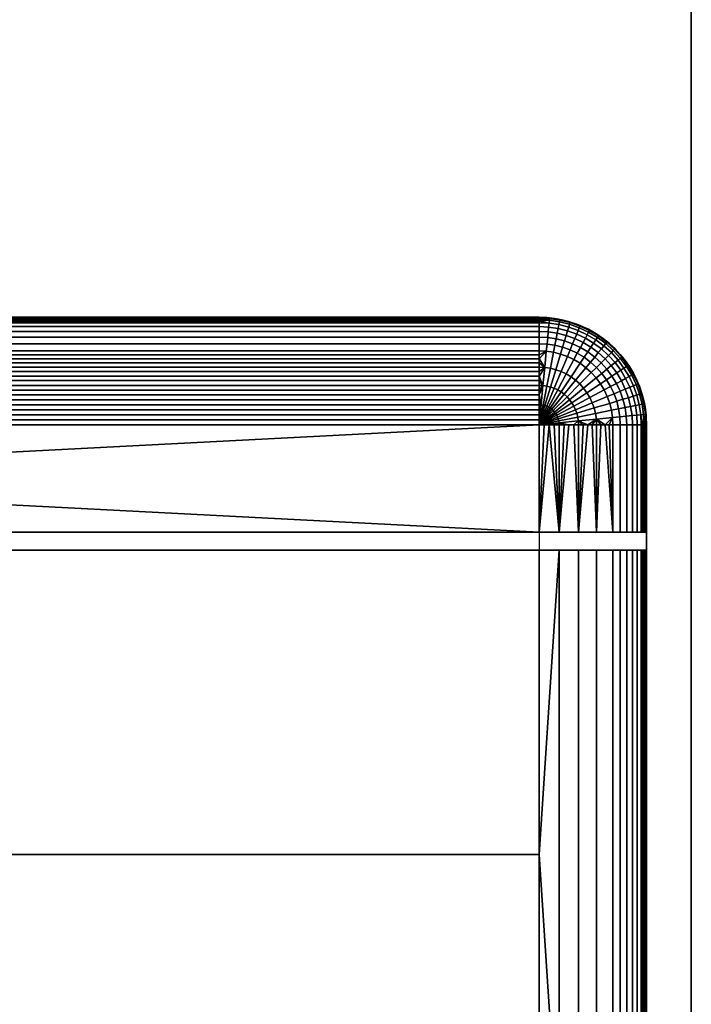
# Model space of a CAD drawing. Header units: millimetres. Extents: x -40 to 195, y -440 to 440.
# Tile 5 of 6: x 75 to 150, y 110 to 220. Entities that reach past the tile are written whole.
import ezdxf

# ---------------------------------------------------------------- set-up
doc = ezdxf.new("R2010")
doc.units = ezdxf.units.MM
for name, color, linetype in [('delici deska', 250, 'Continuous'), ('elektro', 7, 'Continuous'), ('op pud plocha', 7, 'Continuous'), ('openport', 5, 'Continuous')]:
    doc.layers.add(name, color=color, linetype=linetype)

msp = doc.modelspace()

# ---------------------------------------------------------------- linework, layer by layer
at = {"layer": 'openport'}
for points in [[(0, -440), (150, -440), (150, 440), (0, 440)], [(133, 78.75), (17, 78.75), (17, 174.75), (133, 174.75)]]:
    msp.add_lwpolyline(points, close=True, dxfattribs=at)

# ---------------------------------------------------------------- meshes
at = {"layer": 'delici deska'}
mesh = msp.add_polyface(dxfattribs=at)
corners = [(0, -298.05, 12), (0, 298.05, 12), (0, 351.79, 382.5), (0, -351.79, 382.5), (0, 315.88, 23.46), (0, 332.63, 37.15), (0, 347.89, 52.89), (0, 361.3, 70.43), (0, 372.55, 89.42), (0, 381.46, 109.45), (0, 387.89, 130.1), (0, 391.86, 150.93), (0, 413.25, 312.35), (0, 413.6, 325.37), (0, 411.13, 338.46), (0, 405.93, 350.72), (0, 398.42, 361.36), (0, 388.86, 370.2), (0, 377.39, 376.97), (0, 364.74, 381.13), (0, -391.86, 150.93), (0, -387.89, 130.1), (0, -381.46, 109.45), (0, -372.55, 89.42), (0, -361.3, 70.43), (0, -347.89, 52.89), (0, -332.63, 37.15), (0, -315.88, 23.46), (0, -413.25, 312.35), (0, -364.74, 381.13), (0, -377.39, 376.97), (0, -388.86, 370.2), (0, -398.42, 361.36), (0, -405.93, 350.72), (0, -411.13, 338.46), (0, -413.6, 325.37), (150, 298.05, 12), (150, -298.05, 12), (150, -351.79, 382.5), (150, 351.79, 382.5), (150, 391.86, 150.93), (150, 387.89, 130.1), (150, 381.46, 109.45), (150, 372.55, 89.42), (150, 361.3, 70.43), (150, 347.89, 52.89), (150, 332.63, 37.15), (150, 315.88, 23.46), (150, 413.25, 312.35), (150, 364.74, 381.13), (150, 377.39, 376.97), (150, 388.86, 370.2), (150, 398.42, 361.36), (150, 405.93, 350.72), (150, 411.13, 338.46), (150, 413.6, 325.37), (150, -315.88, 23.46), (150, -332.63, 37.15), (150, -347.89, 52.89), (150, -361.3, 70.43), (150, -372.55, 89.42), (150, -381.46, 109.45), (150, -387.89, 130.1), (150, -391.86, 150.93), (150, -413.25, 312.35), (150, -413.6, 325.37), (150, -411.13, 338.46), (150, -405.93, 350.72), (150, -398.42, 361.36), (150, -388.86, 370.2), (150, -377.39, 376.97), (150, -364.74, 381.13), (0, -298.05, 12), (150, -298.05, 12), (0, 298.05, 12), (150, 298.05, 12), (0, -351.79, 382.5), (150, -351.79, 382.5), (0, 351.79, 382.5), (150, 351.79, 382.5), (0, 391.86, 150.93), (150, 391.86, 150.93), (0, 387.89, 130.1), (150, 387.89, 130.1), (0, 381.46, 109.45), (150, 381.46, 109.45), (0, 372.55, 89.42), (150, 372.55, 89.42), (0, 361.3, 70.43), (150, 361.3, 70.43), (0, 347.89, 52.89), (150, 347.89, 52.89), (0, 332.63, 37.15), (150, 332.63, 37.15), (0, 315.88, 23.46), (150, 315.88, 23.46), (0, 298.05, 12), (150, 298.05, 12), (0, 413.25, 312.35), (150, 413.25, 312.35), (0, 391.86, 150.93), (150, 391.86, 150.93), (0, 351.79, 382.5), (150, 351.79, 382.5), (0, 364.74, 381.13), (150, 364.74, 381.13), (0, 377.39, 376.97), (150, 377.39, 376.97), (0, 388.86, 370.2), (150, 388.86, 370.2), (0, 398.42, 361.36), (150, 398.42, 361.36), (0, 405.93, 350.72), (150, 405.93, 350.72), (0, 411.13, 338.46), (150, 411.13, 338.46), (0, 413.6, 325.37), (150, 413.6, 325.37), (0, 413.25, 312.35), (150, 413.25, 312.35), (0, -391.86, 150.93), (150, -391.86, 150.93), (0, -387.89, 130.1), (150, -387.89, 130.1), (0, -381.46, 109.45), (150, -381.46, 109.45), (0, -372.55, 89.42), (150, -372.55, 89.42), (0, -361.3, 70.43), (150, -361.3, 70.43), (0, -347.89, 52.89), (150, -347.89, 52.89), (0, -332.63, 37.15), (150, -332.63, 37.15), (0, -315.88, 23.46), (150, -315.88, 23.46), (0, -298.05, 12), (150, -298.05, 12), (0, -413.25, 312.35), (150, -413.25, 312.35), (0, -391.86, 150.93), (150, -391.86, 150.93), (0, -351.79, 382.5), (150, -351.79, 382.5), (0, -364.74, 381.13), (150, -364.74, 381.13), (0, -377.39, 376.97), (150, -377.39, 376.97), (0, -388.86, 370.2), (150, -388.86, 370.2), (0, -398.42, 361.36), (150, -398.42, 361.36), (0, -405.93, 350.72), (150, -405.93, 350.72), (0, -411.13, 338.46), (150, -411.13, 338.46), (0, -413.6, 325.37), (150, -413.6, 325.37), (0, -413.25, 312.35), (150, -413.25, 312.35)]
mesh.append_faces([[corners[k] for k in face] for face in [(22, 21, 10, 10), (20, 11, 21, 21), (22, 9, 23, 23), (26, 0, 27, 27), (0, 26, 25, 25), (7, 25, 24, 24), (23, 7, 24, 24), (20, 28, 12, 12), (35, 34, 3, 3), (34, 33, 3, 3), (3, 28, 35, 35), (3, 32, 31, 31), (29, 3, 30, 30), (31, 30, 3, 3), (3, 33, 32, 32), (2, 28, 3, 3), (25, 6, 0, 0), (5, 4, 1, 1), (1, 6, 5, 5), (25, 7, 6, 6), (8, 23, 9, 9), (11, 10, 21, 21), (22, 10, 9, 9), (7, 23, 8, 8), (11, 20, 12, 12), (2, 18, 17, 17), (18, 2, 19, 19), (16, 2, 17, 17), (13, 2, 14, 14), (16, 15, 2, 2), (15, 14, 2, 2), (12, 2, 13, 13), (2, 12, 28, 28), (0, 6, 1, 1), (38, 66, 65, 65), (65, 64, 38, 38), (67, 66, 38, 38), (70, 38, 71, 71), (38, 70, 69, 69), (68, 38, 69, 69), (68, 67, 38, 38), (40, 64, 63, 63), (60, 43, 61, 61), (59, 44, 60, 60), (62, 61, 42, 42), (36, 58, 37, 37), (56, 37, 57, 57), (58, 57, 37, 37), (59, 58, 45, 45), (63, 62, 41, 41), (38, 64, 48, 48), (50, 49, 39, 39), (39, 51, 50, 50), (52, 51, 39, 39), (39, 54, 53, 53), (55, 39, 48, 48), (55, 54, 39, 39), (39, 53, 52, 52), (64, 40, 48, 48), (36, 46, 45, 45), (46, 36, 47, 47), (45, 58, 36, 36), (43, 42, 61, 61), (59, 45, 44, 44), (60, 44, 43, 43), (42, 41, 62, 62), (63, 41, 40, 40), (48, 39, 38, 38), (73, 72, 74, 75), (77, 79, 78, 76), (82, 80, 81, 83), (86, 84, 85, 87), (84, 82, 83, 85), (88, 86, 87, 89), (92, 90, 91, 93), (96, 94, 95, 97), (94, 92, 93, 95), (90, 88, 89, 91), (99, 101, 100, 98), (104, 102, 103, 105), (108, 106, 107, 109), (106, 104, 105, 107), (110, 108, 109, 111), (114, 112, 113, 115), (118, 116, 117, 119), (116, 114, 115, 117), (112, 110, 111, 113), (122, 123, 121, 120), (126, 127, 125, 124), (124, 125, 123, 122), (128, 129, 127, 126), (132, 133, 131, 130), (136, 137, 135, 134), (134, 135, 133, 132), (130, 131, 129, 128), (139, 138, 140, 141), (144, 145, 143, 142), (148, 149, 147, 146), (146, 147, 145, 144), (150, 151, 149, 148), (154, 155, 153, 152), (158, 159, 157, 156), (156, 157, 155, 154), (152, 153, 151, 150)]])
at = {"layer": 'elektro'}
mesh = msp.add_polyface(dxfattribs=at)
corners = [(133, 186.75, 384.5), (17, 186.75, 384.5), (17, 186.73, 384.68), (133, 186.73, 384.68), (17, 186.68, 384.86), (133, 186.68, 384.86), (133, 186.59, 385.04), (17, 186.59, 385.04), (17, 186.48, 385.2), (133, 186.48, 385.2), (133, 186.33, 385.36), (17, 186.33, 385.36), (17, 186.15, 385.52), (133, 186.15, 385.52), (133, 185.72, 385.81), (17, 185.72, 385.81), (17, 185.17, 386.08), (133, 185.17, 386.08), (17, 184.53, 386.33), (133, 184.53, 386.33), (133, 183.8, 386.55), (17, 183.8, 386.55), (17, 183, 386.75), (133, 183, 386.75), (133, 182.57, 386.84), (17, 182.57, 386.84), (17, 182.12, 386.93), (133, 182.12, 386.93), (17, 181.66, 387), (133, 181.66, 387), (17, 181.18, 387.08), (133, 181.18, 387.08), (17, 180.69, 387.15), (133, 180.69, 387.15), (133, 180.19, 387.21), (17, 180.19, 387.21), (17, 179.68, 387.26), (133, 179.68, 387.26), (133, 179.15, 387.31), (17, 179.15, 387.31), (17, 178.62, 387.36), (133, 178.62, 387.36), (133, 178.08, 387.39), (17, 178.08, 387.39), (17, 177.54, 387.43), (133, 177.54, 387.43), (17, 176.99, 387.45), (133, 176.99, 387.45), (133, 176.43, 387.47), (17, 176.43, 387.47), (17, 175.87, 387.49), (133, 175.87, 387.49), (133, 175.31, 387.5), (17, 175.31, 387.5), (17, 174.75, 387.5), (133, 174.75, 387.5), (17, 168.75, 387.5), (133, 162.75, 387.5), (145, 162.75, 384.5), (5, 162.75, 384.5), (5, 160.75, 384.5), (145, 160.75, 384.5), (133, 162.75, 387.5), (17, 162.75, 387.5), (139.43, 162.75, 387.08), (8.75, 162.75, 386.75), (141.25, 162.75, 386.75), (7.94, 162.75, 386.55), (142.06, 162.75, 386.55), (7.21, 162.75, 386.33), (142.79, 162.75, 386.33), (6.57, 162.75, 386.08), (143.43, 162.75, 386.08), (6.03, 162.75, 385.81), (143.97, 162.75, 385.81), (5.42, 160.75, 385.36), (144.41, 160.75, 385.52), (144.58, 160.75, 385.36), (143.97, 160.75, 385.81), (6.03, 160.75, 385.81), (143.43, 160.75, 386.08), (7.94, 160.75, 386.55), (141.25, 160.75, 386.75), (142.06, 160.75, 386.55), (7.21, 160.75, 386.33), (142.79, 160.75, 386.33), (6.57, 160.75, 386.08), (8.75, 160.75, 386.75), (139.43, 160.75, 387.08), (17, 160.75, 387.5), (133, 160.75, 387.5), (133, 186.75, 382.5), (17, 186.75, 382.5)]
mesh.append_faces([[corners[k] for k in face] for face in [(0, 1, 2, 3), (3, 2, 4, 5), (6, 7, 8, 9), (10, 11, 12, 13), (9, 8, 11, 10), (5, 4, 7, 6), (14, 15, 16, 17), (17, 16, 18, 19), (20, 21, 22, 23), (24, 25, 26, 27), (23, 22, 25, 24), (19, 18, 21, 20), (13, 12, 15, 14), (28, 29, 27, 26), (29, 28, 30, 31), (31, 30, 32, 33), (34, 35, 36, 37), (38, 39, 40, 41), (37, 36, 39, 38), (33, 32, 35, 34), (42, 43, 44, 45), (45, 44, 46, 47), (48, 49, 50, 51), (52, 53, 54, 55), (51, 50, 53, 52), (47, 46, 49, 48), (41, 40, 43, 42), (55, 56, 57, 57), (58, 59, 60, 61), (62, 63, 64, 64), (64, 65, 66, 66), (66, 67, 68, 68), (69, 70, 68, 68), (70, 71, 72, 72), (72, 73, 74, 74), (75, 76, 77, 77), (78, 79, 80, 80), (81, 82, 83, 83), (84, 83, 85, 85), (86, 85, 80, 80), (87, 88, 82, 82), (88, 89, 90, 90), (0, 91, 92, 1)]])
mesh = msp.add_polyface(dxfattribs=at)
corners = [(133.44, 176.94, 387.45), (133.22, 176.98, 387.45), (133, 174.75, 387.5), (133.86, 179.07, 387.31), (133.43, 179.13, 387.31), (133.65, 176.89, 387.45), (133.86, 176.82, 387.45), (134.05, 176.72, 387.45), (133, 174.75, 387.5), (133, 175.87, 387.49), (133, 175.31, 387.5), (133, 176.99, 387.45), (133, 176.43, 387.47), (133, 178.08, 387.39), (133, 177.54, 387.43), (133, 175.87, 387.49), (133, 179.15, 387.31), (133, 178.62, 387.36), (133, 179.68, 387.26), (133.63, 181.15, 387.08), (133, 180.69, 387.15), (133, 180.19, 387.21), (133, 181.66, 387), (133, 181.18, 387.08), (133, 182.12, 386.93), (133.81, 182.96, 386.75), (133, 182.57, 386.84), (133, 183, 386.75), (133, 184.53, 386.33), (133, 183.8, 386.55), (133.89, 183.76, 386.55), (133.96, 184.49, 386.33), (133, 185.17, 386.08), (134.02, 185.12, 386.08), (133, 185.72, 385.81), (134.07, 185.66, 385.81), (134.12, 186.1, 385.52), (133, 186.33, 385.36), (133, 186.15, 385.52), (134.15, 186.42, 385.2), (133, 186.48, 385.2), (134.17, 186.62, 384.86), (133, 186.68, 384.86), (133, 186.59, 385.04), (133, 186.73, 384.68), (133, 186.75, 384.5), (133.86, 186.72, 384.5), (133.56, 174.75, 387.5), (133, 174.75, 387.5), (133, 162.75, 387.5), (5.27, 162.75, 385.2), (144.73, 162.75, 385.2), (144.58, 162.75, 385.36), (5.15, 162.75, 385.04), (144.85, 162.75, 385.04), (5.07, 162.75, 384.86), (144.93, 162.75, 384.86), (5.02, 162.75, 384.68), (144.98, 162.75, 384.68), (5, 162.75, 384.5), (145, 162.75, 384.5), (5.07, 160.75, 384.86), (144.85, 160.75, 385.04), (144.93, 160.75, 384.86), (5.02, 160.75, 384.68), (144.98, 160.75, 384.68), (5, 160.75, 384.5), (145, 160.75, 384.5), (5.15, 160.75, 385.04), (144.73, 160.75, 385.2), (134.08, 186.7, 382.5), (133, 186.75, 382.5)]
mesh.append_faces([[corners[k] for k in face] for face in [(0, 1, 2, 2), (3, 4, 1, 0), (5, 0, 2, 2), (6, 5, 2, 2), (7, 6, 2, 2), (8, 9, 10, 10), (1, 11, 12, 12), (1, 13, 14, 14), (14, 11, 1, 1), (12, 15, 1, 1), (4, 16, 17, 17), (4, 18, 16, 16), (19, 20, 21, 21), (19, 22, 23, 23), (23, 20, 19, 19), (21, 18, 4, 4), (17, 13, 4, 4), (24, 25, 26, 26), (26, 25, 27, 27), (1, 4, 13, 13), (22, 19, 24, 24), (4, 19, 21, 21), (1, 15, 2, 2), (28, 29, 30, 31), (32, 28, 31, 33), (25, 30, 29, 27), (34, 32, 33, 35), (36, 37, 38, 38), (39, 40, 37, 37), (41, 42, 43, 43), (41, 44, 42, 42), (45, 44, 46, 46), (41, 46, 44, 44), (47, 48, 49, 49), (50, 51, 52, 52), (51, 53, 54, 54), (54, 55, 56, 56), (57, 58, 56, 56), (58, 59, 60, 60), (61, 62, 63, 63), (64, 63, 65, 65), (66, 65, 67, 67), (68, 69, 62, 62), (70, 71, 45, 46)]])
mesh = msp.add_polyface(dxfattribs=at)
corners = [(134.26, 181.06, 387.08), (133.63, 181.15, 387.08), (133.43, 179.13, 387.31), (133.86, 179.07, 387.31), (134.61, 182.84, 386.75), (133.81, 182.96, 386.75), (134.77, 183.63, 386.55), (133.89, 183.76, 386.55), (134.91, 184.34, 386.33), (133.96, 184.49, 386.33), (135.03, 184.97, 386.08), (134.02, 185.12, 386.08), (135.14, 185.51, 385.81), (134.07, 185.66, 385.81), (135.22, 185.94, 385.52), (134.12, 186.1, 385.52), (135.29, 186.25, 385.2), (134.15, 186.42, 385.2), (135.33, 186.45, 384.86), (134.17, 186.62, 384.86), (134.87, 180.9, 387.08), (134.28, 178.96, 387.31), (135.39, 182.64, 386.75), (135.63, 183.42, 386.55), (135.84, 184.11, 386.33), (136.03, 184.72, 386.08), (136.18, 185.24, 385.81), (136.31, 185.66, 385.52), (136.4, 185.97, 385.2), (136.46, 186.17, 384.86), (135.46, 180.69, 387.08), (134.69, 178.82, 387.31), (136.16, 182.37, 386.75), (136.47, 183.12, 386.55), (136.74, 183.79, 386.33), (136.99, 184.38, 386.08), (137.2, 184.88, 385.81), (137.37, 185.29, 385.52), (137.49, 185.58, 385.2), (137.57, 185.77, 384.86), (136.03, 180.42, 387.08), (135.08, 178.63, 387.31), (136.89, 182.02, 386.75), (137.27, 182.74, 386.55), (137.58, 181.61, 386.75), (136.57, 180.1, 387.08), (133, 182.12, 386.93), (133, 186.15, 385.52), (133, 185.72, 385.81), (133, 186.33, 385.36), (133, 186.59, 385.04), (133, 186.48, 385.2), (134.71, 186.63, 384.5), (133.86, 186.72, 384.5), (135.55, 186.47, 384.5), (136.38, 186.26, 384.5), (137.19, 185.99, 384.5), (136.3, 186.28, 382.5), (135.18, 186.55, 382.5), (134.08, 186.7, 382.5), (137.42, 185.91, 382.5)]
mesh.append_faces([[corners[k] for k in face] for face in [(0, 1, 2, 3), (4, 5, 1, 0), (6, 7, 5, 4), (8, 9, 7, 6), (10, 11, 9, 8), (12, 13, 11, 10), (14, 15, 13, 12), (16, 17, 15, 14), (18, 19, 17, 16), (20, 0, 3, 21), (22, 4, 0, 20), (23, 6, 4, 22), (24, 8, 6, 23), (25, 10, 8, 24), (26, 12, 10, 25), (27, 14, 12, 26), (28, 16, 14, 27), (29, 18, 16, 28), (30, 20, 21, 31), (32, 22, 20, 30), (33, 23, 22, 32), (34, 24, 23, 33), (35, 25, 24, 34), (36, 26, 25, 35), (37, 27, 26, 36), (38, 28, 27, 37), (39, 29, 28, 38), (40, 30, 31, 41), (42, 32, 30, 40), (43, 33, 32, 42), (44, 42, 40, 45), (46, 1, 5, 5), (47, 48, 13, 15), (15, 17, 49, 49), (50, 51, 17, 17), (19, 52, 53, 53), (19, 18, 54, 52), (19, 50, 17, 17), (18, 29, 55, 54), (29, 39, 56, 55), (57, 58, 54, 55), (58, 59, 53, 52), (60, 57, 55, 56), (52, 54, 58, 58)]])
mesh = msp.add_polyface(dxfattribs=at)
corners = [(137.61, 183.38, 386.33), (136.74, 183.79, 386.33), (136.47, 183.12, 386.55), (137.27, 182.74, 386.55), (137.91, 183.94, 386.08), (136.99, 184.38, 386.08), (138.17, 184.42, 385.81), (137.2, 184.88, 385.81), (138.38, 184.81, 385.52), (137.37, 185.29, 385.52), (138.53, 185.09, 385.2), (137.49, 185.58, 385.2), (138.62, 185.27, 384.86), (137.57, 185.77, 384.86), (138.03, 182.28, 386.55), (136.89, 182.02, 386.75), (137.58, 181.61, 386.75), (138.44, 182.88, 386.33), (138.79, 183.42, 386.08), (139.09, 183.87, 385.81), (139.34, 184.23, 385.52), (139.52, 184.5, 385.2), (139.63, 184.67, 384.86), (139.21, 182.31, 386.33), (138.75, 181.75, 386.55), (139.61, 182.81, 386.08), (139.96, 183.23, 385.81), (140.24, 183.57, 385.52), (140.44, 183.82, 385.2), (140.57, 183.97, 384.86), (140.37, 182.12, 386.08), (139.92, 181.67, 386.33), (140.76, 182.5, 385.81), (141.07, 182.81, 385.52), (141.29, 183.04, 385.2), (141.44, 183.18, 384.86), (141.48, 181.71, 385.81), (141.06, 181.36, 386.08), (141.82, 181.98, 385.52), (142.07, 182.19, 385.2), (142.22, 182.32, 384.86), (139.49, 184.84, 384.5), (138.75, 185.28, 384.5), (141.48, 183.23, 384.5), (140.86, 183.82, 384.5), (140.19, 184.35, 384.5), (137.98, 185.66, 384.5), (137.19, 185.99, 384.5), (142.07, 182.61, 384.5), (142.61, 181.94, 384.5), (142.32, 182.31, 382.5), (141.48, 183.23, 382.5), (140.56, 184.06, 382.5), (139.57, 184.79, 382.5), (138.51, 185.41, 382.5), (137.42, 185.91, 382.5)]
mesh.append_faces([[corners[k] for k in face] for face in [(0, 1, 2, 3), (4, 5, 1, 0), (6, 7, 5, 4), (8, 9, 7, 6), (10, 11, 9, 8), (12, 13, 11, 10), (14, 3, 15, 16), (17, 0, 3, 14), (18, 4, 0, 17), (19, 6, 4, 18), (20, 8, 6, 19), (21, 10, 8, 20), (22, 12, 10, 21), (23, 17, 14, 24), (25, 18, 17, 23), (26, 19, 18, 25), (27, 20, 19, 26), (28, 21, 20, 27), (29, 22, 21, 28), (30, 25, 23, 31), (32, 26, 25, 30), (33, 27, 26, 32), (34, 28, 27, 33), (35, 29, 28, 34), (36, 32, 30, 37), (38, 33, 32, 36), (39, 34, 33, 38), (40, 35, 34, 39), (12, 22, 41, 42), (29, 35, 43, 44), (22, 29, 45, 41), (13, 12, 42, 46), (13, 46, 47, 47), (29, 44, 45, 45), (48, 43, 35, 40), (40, 49, 48, 48), (50, 48, 49, 49), (43, 48, 50, 51), (51, 52, 44, 43), (52, 53, 41, 45), (44, 52, 45, 45), (53, 54, 42, 41), (54, 55, 47, 46), (54, 46, 42, 42)]])
mesh = msp.add_polyface(dxfattribs=at)
corners = [(138.23, 181.12, 386.75), (137.58, 181.61, 386.75), (136.57, 180.1, 387.08), (137.08, 179.72, 387.08), (138.75, 181.75, 386.55), (138.03, 182.28, 386.55), (138.83, 180.58, 386.75), (137.55, 179.3, 387.08), (139.4, 181.15, 386.55), (139.92, 181.67, 386.33), (139.21, 182.31, 386.33), (139.38, 179.98, 386.75), (137.97, 178.83, 387.08), (140, 180.49, 386.55), (140.56, 180.96, 386.33), (141.06, 181.36, 386.08), (140.37, 182.12, 386.08), (139.86, 179.33, 386.75), (138.35, 178.32, 387.08), (140.53, 179.78, 386.55), (141.14, 180.18, 386.33), (141.67, 180.54, 386.08), (142.12, 180.84, 385.81), (141.48, 181.71, 385.81), (142.48, 181.08, 385.52), (141.82, 181.98, 385.52), (142.75, 181.26, 385.2), (142.07, 182.19, 385.2), (142.92, 181.38, 384.86), (142.22, 182.32, 384.86), (140.28, 178.64, 386.75), (138.67, 177.78, 387.08), (140.99, 179.02, 386.55), (141.63, 179.36, 386.33), (142.19, 179.66, 386.08), (142.67, 179.92, 385.81), (143.06, 180.12, 385.52), (143.35, 180.28, 385.2), (143.52, 180.37, 384.86), (142.04, 178.49, 386.33), (141.37, 178.21, 386.55), (142.63, 178.74, 386.08), (143.13, 178.95, 385.81), (143.54, 179.11, 385.52), (143.84, 179.24, 385.2), (144.02, 179.31, 384.86), (143.92, 178.06, 385.52), (143.5, 177.93, 385.81), (144.22, 178.15, 385.2), (144.42, 178.21, 384.86), (143.1, 181.24, 384.5), (142.61, 181.94, 384.5), (143.92, 179.73, 384.5), (143.53, 180.5, 384.5), (144.51, 178.13, 384.5), (144.24, 178.94, 384.5), (144.16, 179.17, 382.5), (143.66, 180.26, 382.5), (143.04, 181.31, 382.5), (144.54, 178.05, 382.5), (142.32, 182.31, 382.5)]
mesh.append_faces([[corners[k] for k in face] for face in [(0, 1, 2, 3), (4, 5, 1, 0), (6, 0, 3, 7), (8, 4, 0, 6), (9, 10, 4, 8), (11, 6, 7, 12), (13, 8, 6, 11), (14, 9, 8, 13), (15, 16, 9, 14), (17, 11, 12, 18), (19, 13, 11, 17), (20, 14, 13, 19), (21, 15, 14, 20), (22, 23, 15, 21), (24, 25, 23, 22), (26, 27, 25, 24), (28, 29, 27, 26), (30, 17, 18, 31), (32, 19, 17, 30), (33, 20, 19, 32), (34, 21, 20, 33), (35, 22, 21, 34), (36, 24, 22, 35), (37, 26, 24, 36), (38, 28, 26, 37), (39, 33, 32, 40), (41, 34, 33, 39), (42, 35, 34, 41), (43, 36, 35, 42), (44, 37, 36, 43), (45, 38, 37, 44), (46, 43, 42, 47), (48, 44, 43, 46), (49, 45, 44, 48), (29, 28, 50, 51), (38, 45, 52, 53), (28, 38, 53, 50), (45, 49, 54, 55), (45, 55, 52, 52), (56, 57, 52, 55), (57, 58, 50, 53), (59, 56, 55, 54), (58, 60, 51, 50), (53, 52, 57, 57)]])
mesh = msp.add_polyface(dxfattribs=at)
corners = [(134.28, 178.96, 387.31), (133.86, 179.07, 387.31), (133.44, 176.94, 387.45), (133.65, 176.89, 387.45), (134.69, 178.82, 387.31), (133.86, 176.82, 387.45), (135.08, 178.63, 387.31), (134.05, 176.72, 387.45), (134.24, 176.61, 387.45), (133, 174.75, 387.5), (135.45, 178.41, 387.31), (136.57, 180.1, 387.08), (136.03, 180.42, 387.08), (134.42, 176.48, 387.45), (135.79, 178.15, 387.31), (137.08, 179.72, 387.08), (134.58, 176.33, 387.45), (136.12, 177.86, 387.31), (137.55, 179.3, 387.08), (134.73, 176.17, 387.45), (136.41, 177.54, 387.31), (137.97, 178.83, 387.08), (134.86, 175.99, 387.45), (136.66, 177.2, 387.31), (134.97, 175.8, 387.45), (136.89, 176.83, 387.31), (135.07, 175.6, 387.45), (137.07, 176.43, 387.31), (135.14, 175.4, 387.45), (137.22, 176.03, 387.31), (135.2, 175.18, 387.45), (137.32, 175.61, 387.31), (135.23, 174.97, 387.45), (137.38, 175.18, 387.31), (134.12, 174.75, 387.49), (133.56, 174.75, 387.5), (134.12, 174.75, 387.49), (134.68, 174.75, 387.47), (135.24, 174.75, 387.45), (135.79, 174.75, 387.43), (136.34, 174.75, 387.39), (136.88, 174.75, 387.36), (133, 162.75, 387.5), (133.56, 174.75, 387.5), (135.24, 162.75, 387.45), (137.41, 162.75, 387.31), (137.41, 162.75, 387.31), (135.24, 162.75, 387.45), (133, 162.75, 387.5), (139.43, 162.75, 387.08), (137.41, 160.75, 387.31), (133, 160.75, 387.5), (135.24, 160.75, 387.45)]
mesh.append_faces([[corners[k] for k in face] for face in [(0, 1, 2, 3), (4, 0, 3, 5), (6, 4, 5, 7), (8, 7, 9, 9), (10, 6, 7, 8), (11, 12, 6, 10), (13, 8, 9, 9), (14, 10, 8, 13), (15, 11, 10, 14), (16, 13, 9, 9), (17, 14, 13, 16), (18, 15, 14, 17), (19, 16, 9, 9), (20, 17, 16, 19), (21, 18, 17, 20), (22, 19, 9, 9), (23, 20, 19, 22), (24, 22, 9, 9), (25, 23, 22, 24), (26, 24, 9, 9), (27, 25, 24, 26), (28, 26, 9, 9), (29, 27, 26, 28), (30, 28, 9, 9), (31, 29, 28, 30), (32, 30, 9, 9), (33, 31, 30, 32), (34, 32, 9, 9), (9, 35, 36, 36), (32, 37, 38, 38), (32, 34, 37, 37), (39, 32, 38, 38), (32, 39, 40, 40), (33, 32, 40, 41), (42, 34, 43, 43), (34, 44, 37, 37), (44, 34, 42, 42), (40, 39, 44, 44), (44, 45, 41, 40), (38, 44, 39, 39), (37, 44, 38, 38), (46, 47, 48, 48), (48, 49, 46, 46), (50, 51, 52, 52)]])
mesh = msp.add_polyface(dxfattribs=at)
corners = [(16.56, 176.94, 387.45), (17, 174.75, 387.5), (16.78, 176.98, 387.45), (16.35, 176.89, 387.45), (16.14, 176.82, 387.45), (15.95, 176.72, 387.45), (15.76, 176.61, 387.45), (15.58, 176.48, 387.45), (14.21, 178.15, 387.31), (14.55, 178.41, 387.31), (15.42, 176.33, 387.45), (13.88, 177.86, 387.31), (15.27, 176.17, 387.45), (13.59, 177.54, 387.31), (15.14, 175.99, 387.45), (13.34, 177.2, 387.31), (15.03, 175.8, 387.45), (13.11, 176.83, 387.31), (11.33, 177.78, 387.08), (11.65, 178.32, 387.08), (14.93, 175.6, 387.45), (12.93, 176.43, 387.31), (11.06, 177.21, 387.08), (14.86, 175.4, 387.45), (12.78, 176.03, 387.31), (10.84, 176.62, 387.08), (14.8, 175.18, 387.45), (12.68, 175.61, 387.31), (14.77, 174.97, 387.45), (12.62, 175.18, 387.31), (17, 174.75, 387.5), (17, 175.31, 387.5), (17, 175.87, 387.49), (17, 176.43, 387.47), (17, 176.99, 387.45), (17, 177.54, 387.43), (15.32, 174.75, 387.47), (15.88, 174.75, 387.49), (17, 174.75, 387.5), (16.44, 174.75, 387.5), (14.76, 174.75, 387.45), (14.21, 174.75, 387.43), (13.66, 174.75, 387.39), (13.12, 174.75, 387.36), (12.59, 174.75, 387.31), (11.56, 174.75, 387.21), (12.07, 174.75, 387.26), (14.76, 162.75, 387.45), (17, 168.75, 387.5), (16.44, 174.75, 387.5), (15.88, 174.75, 387.49), (17, 174.75, 387.5), (133, 174.75, 387.5)]
mesh.append_faces([[corners[k] for k in face] for face in [(0, 1, 2, 2), (3, 1, 0, 0), (4, 1, 3, 3), (5, 1, 4, 4), (6, 1, 5, 5), (7, 1, 6, 6), (8, 7, 6, 9), (10, 1, 7, 7), (11, 10, 7, 8), (12, 1, 10, 10), (13, 12, 10, 11), (14, 1, 12, 12), (15, 14, 12, 13), (16, 1, 14, 14), (17, 16, 14, 15), (18, 17, 15, 19), (20, 1, 16, 16), (21, 20, 16, 17), (22, 21, 17, 18), (23, 1, 20, 20), (24, 23, 20, 21), (25, 24, 21, 22), (26, 1, 23, 23), (27, 26, 23, 24), (28, 1, 26, 26), (29, 28, 26, 27), (30, 31, 32, 32), (2, 33, 34, 34), (35, 2, 34, 34), (33, 2, 32, 32), (2, 1, 32, 32), (28, 36, 37, 1), (38, 37, 39, 39), (28, 40, 36, 36), (41, 40, 28, 28), (28, 42, 41, 41), (29, 43, 42, 28), (29, 44, 43, 43), (29, 45, 46, 46), (29, 46, 44, 44), (47, 36, 40, 40), (48, 49, 50, 50), (48, 51, 49, 49), (52, 51, 48, 48)]])
mesh = msp.add_polyface(dxfattribs=at)
corners = [(138.35, 178.32, 387.08), (137.97, 178.83, 387.08), (136.41, 177.54, 387.31), (136.66, 177.2, 387.31), (138.67, 177.78, 387.08), (136.89, 176.83, 387.31), (138.94, 177.21, 387.08), (137.07, 176.43, 387.31), (140.62, 177.91, 386.75), (140.28, 178.64, 386.75), (141.37, 178.21, 386.55), (140.99, 179.02, 386.55), (139.16, 176.62, 387.08), (137.22, 176.03, 387.31), (140.89, 177.14, 386.75), (141.67, 177.38, 386.55), (142.36, 177.59, 386.33), (142.04, 178.49, 386.33), (142.98, 177.77, 386.08), (142.63, 178.74, 386.08), (143.5, 177.93, 385.81), (143.13, 178.95, 385.81), (139.31, 176, 387.08), (137.32, 175.61, 387.31), (141.09, 176.36, 386.75), (141.88, 176.51, 386.55), (142.6, 176.66, 386.33), (143.22, 176.78, 386.08), (143.76, 176.89, 385.81), (144.19, 176.97, 385.52), (143.92, 178.06, 385.52), (144.51, 177.04, 385.2), (144.22, 178.15, 385.2), (144.7, 177.08, 384.86), (144.42, 178.21, 384.86), (139.4, 175.38, 387.08), (137.38, 175.18, 387.31), (141.21, 175.56, 386.75), (142.01, 175.64, 386.55), (142.74, 175.71, 386.33), (143.38, 175.77, 386.08), (143.92, 175.82, 385.81), (144.35, 175.87, 385.52), (144.67, 175.9, 385.2), (144.87, 175.92, 384.86), (140.37, 174.75, 386.93), (142.79, 174.75, 386.33), (143.43, 174.75, 386.08), (143.97, 174.75, 385.81), (144.73, 177.3, 384.5), (144.51, 178.13, 384.5), (144.41, 174.75, 385.52), (144.58, 174.75, 385.36), (144.73, 174.75, 385.2), (144.88, 176.46, 384.5), (144.97, 175.6, 384.5), (144.98, 174.75, 384.68), (144.85, 174.75, 385.04), (145, 174.75, 382.5), (144.95, 175.83, 382.5), (145, 174.75, 384.5), (144.8, 176.93, 382.5), (144.54, 178.05, 382.5)]
mesh.append_faces([[corners[k] for k in face] for face in [(0, 1, 2, 3), (4, 0, 3, 5), (6, 4, 5, 7), (8, 9, 4, 6), (10, 11, 9, 8), (12, 6, 7, 13), (14, 8, 6, 12), (15, 10, 8, 14), (16, 17, 10, 15), (18, 19, 17, 16), (20, 21, 19, 18), (22, 12, 13, 23), (24, 14, 12, 22), (25, 15, 14, 24), (26, 16, 15, 25), (27, 18, 16, 26), (28, 20, 18, 27), (29, 30, 20, 28), (31, 32, 30, 29), (33, 34, 32, 31), (35, 22, 23, 36), (37, 24, 22, 35), (38, 25, 24, 37), (39, 26, 25, 38), (40, 27, 26, 39), (41, 28, 27, 40), (42, 29, 28, 41), (43, 31, 29, 42), (44, 33, 31, 43), (35, 45, 37, 37), (40, 39, 46, 47), (47, 48, 41, 40), (49, 50, 34, 33), (42, 41, 48, 51), (43, 42, 52, 53), (33, 44, 54, 49), (44, 55, 54, 54), (55, 44, 56, 56), (44, 43, 57, 57), (58, 59, 55, 60), (59, 54, 55, 55), (59, 61, 54, 54), (61, 62, 50, 49), (61, 49, 54, 54)]])
mesh = msp.add_polyface(dxfattribs=at)
corners = [(137.38, 175.18, 387.31), (138.44, 174.75, 387.21), (139.4, 175.38, 387.08), (142.74, 175.71, 386.33), (142.01, 175.64, 386.55), (142.06, 174.75, 386.55), (142.79, 174.75, 386.33), (141.21, 175.56, 386.75), (141.25, 174.75, 386.75), (136.88, 174.75, 387.36), (137.41, 174.75, 387.31), (137.93, 174.75, 387.26), (138.94, 174.75, 387.15), (139.43, 174.75, 387.08), (139.91, 174.75, 387), (140.37, 174.75, 386.93), (140.82, 174.75, 386.84), (144.35, 175.87, 385.52), (144.41, 174.75, 385.52), (144.58, 174.75, 385.36), (144.85, 174.75, 385.04), (144.67, 175.9, 385.2), (144.73, 174.75, 385.2), (144.87, 175.92, 384.86), (144.93, 174.75, 384.86), (144.97, 175.6, 384.5), (144.98, 174.75, 384.68), (145, 174.75, 384.5), (137.41, 162.75, 387.31), (139.43, 162.75, 387.08), (141.25, 162.75, 386.75), (142.06, 162.75, 386.55), (142.79, 162.75, 386.33), (143.43, 162.75, 386.08), (143.97, 162.75, 385.81), (143.97, 174.75, 385.81), (143.43, 174.75, 386.08), (144.41, 162.75, 385.52), (144.58, 162.75, 385.36), (144.73, 162.75, 385.2), (144.85, 162.75, 385.04), (144.93, 162.75, 384.86), (144.98, 162.75, 384.68), (145, 168.75, 384.5), (145, 162.75, 384.5), (133, 160.75, 387.5), (137.41, 160.75, 387.31), (139.43, 160.75, 387.08), (145, 160.75, 384.5), (145, 174.75, 382.5)]
mesh.append_faces([[corners[k] for k in face] for face in [(0, 1, 2, 2), (3, 4, 5, 6), (4, 7, 8, 5), (0, 9, 10, 10), (0, 11, 1, 1), (2, 12, 13, 13), (2, 1, 12, 12), (0, 10, 11, 11), (2, 14, 15, 15), (7, 15, 16, 16), (7, 16, 8, 8), (2, 13, 14, 14), (17, 18, 19, 19), (20, 21, 22, 22), (23, 20, 24, 24), (25, 26, 27, 27), (23, 24, 26, 26), (28, 29, 12, 1), (29, 30, 15, 14), (28, 11, 10, 10), (28, 1, 11, 11), (10, 9, 28, 28), (29, 13, 12, 12), (29, 14, 13, 13), (30, 16, 15, 15), (30, 8, 16, 16), (30, 31, 5, 8), (31, 32, 6, 5), (33, 34, 35, 36), (34, 37, 18, 35), (32, 33, 36, 6), (38, 39, 22, 19), (39, 40, 20, 22), (41, 42, 26, 24), (43, 42, 44, 44), (40, 41, 24, 20), (37, 38, 19, 18), (43, 27, 26, 26), (43, 26, 42, 42), (45, 46, 47, 47), (44, 48, 49, 49), (49, 43, 44, 44), (49, 27, 43, 43)]])
mesh = msp.add_polyface(dxfattribs=at)
corners = [(5, 126.75, 384.5), (5, 92.75, 384.5), (5.02, 92.75, 384.68), (5.07, 92.75, 384.86), (5.15, 92.75, 385.04), (5.15, 160.75, 385.04), (5.07, 160.75, 384.86), (5.02, 160.75, 384.68), (5.27, 92.75, 385.2), (5.42, 92.75, 385.36), (5.42, 160.75, 385.36), (5.27, 160.75, 385.2), (5.59, 92.75, 385.52), (6.03, 92.75, 385.81), (6.03, 160.75, 385.81), (5.59, 160.75, 385.52), (5, 160.75, 384.5), (6.57, 92.75, 386.08), (6.57, 160.75, 386.08), (7.21, 92.75, 386.33), (7.21, 160.75, 386.33), (7.94, 92.75, 386.55), (8.75, 92.75, 386.75), (8.75, 160.75, 386.75), (7.94, 160.75, 386.55), (10.57, 92.75, 387.08), (12.59, 92.75, 387.31), (12.59, 160.75, 387.31), (10.57, 160.75, 387.08), (17, 126.75, 387.5), (14.76, 92.75, 387.45), (17, 92.75, 387.5), (14.76, 160.75, 387.45), (17, 160.75, 387.5), (133, 126.75, 387.5), (133, 160.75, 387.5), (133, 92.75, 387.5), (17, 162.75, 387.5), (12.59, 162.75, 387.31), (10.57, 162.75, 387.08), (5, 160.75, 384.5), (5.02, 160.75, 384.68), (144.98, 160.75, 384.68), (5.07, 160.75, 384.86), (144.93, 160.75, 384.86), (144.85, 160.75, 385.04), (5.15, 160.75, 385.04), (5.42, 160.75, 385.36), (144.58, 160.75, 385.36), (5.27, 160.75, 385.2), (144.41, 160.75, 385.52), (5.59, 160.75, 385.52), (144.73, 160.75, 385.2), (143.97, 160.75, 385.81), (6.03, 160.75, 385.81), (6.57, 160.75, 386.08), (7.21, 160.75, 386.33), (142.79, 160.75, 386.33), (7.94, 160.75, 386.55), (142.06, 160.75, 386.55), (141.25, 160.75, 386.75), (8.75, 160.75, 386.75), (17, 160.75, 387.5), (10.57, 160.75, 387.08), (12.59, 160.75, 387.31), (14.76, 160.75, 387.45), (139.43, 160.75, 387.08), (143.43, 160.75, 386.08), (139.43, 92.75, 387.08), (10.57, 92.75, 387.08), (8.75, 92.75, 386.75), (6.03, 92.75, 385.81), (143.43, 92.75, 386.08), (6.57, 92.75, 386.08), (5, 174.75, 382.5), (5, 78.75, 382.5)]
mesh.append_faces([[corners[k] for k in face] for face in [(0, 1, 2, 2), (3, 4, 5, 6), (2, 3, 6, 7), (8, 9, 10, 11), (12, 13, 14, 15), (9, 12, 15, 10), (4, 8, 11, 5), (7, 16, 0, 0), (2, 7, 0, 0), (13, 17, 18, 14), (17, 19, 20, 18), (21, 22, 23, 24), (19, 21, 24, 20), (25, 26, 27, 28), (29, 30, 31, 31), (26, 30, 32, 27), (22, 25, 28, 23), (29, 33, 32, 32), (29, 32, 30, 30), (29, 34, 35, 33), (31, 36, 34, 29), (37, 38, 39, 39), (40, 41, 42, 42), (43, 44, 41, 41), (45, 43, 46, 46), (47, 48, 49, 49), (50, 47, 51, 51), (52, 46, 49, 49), (53, 51, 54, 54), (48, 52, 49, 49), (53, 50, 51, 51), (55, 56, 57, 57), (58, 59, 56, 56), (60, 58, 61, 61), (62, 63, 64, 64), (64, 65, 62, 62), (66, 61, 63, 63), (62, 66, 63, 63), (54, 55, 67, 67), (68, 69, 70, 70), (71, 72, 73, 73), (74, 0, 16, 16), (74, 75, 1, 0)]])
mesh = msp.add_polyface(dxfattribs=at)
corners = [(5, 162.75, 384.5), (5.02, 162.75, 384.68), (5.02, 174.75, 384.68), (5, 174.75, 384.5), (5.07, 162.75, 384.86), (5.15, 162.75, 385.04), (5.15, 174.75, 385.04), (5.07, 174.75, 384.86), (5.27, 162.75, 385.2), (5.27, 174.75, 385.2), (5.42, 162.75, 385.36), (5.59, 162.75, 385.52), (5.59, 174.75, 385.52), (5.42, 174.75, 385.36), (6.03, 162.75, 385.81), (6.03, 174.75, 385.81), (6.57, 162.75, 386.08), (7.21, 162.75, 386.33), (7.21, 174.75, 386.33), (6.57, 174.75, 386.08), (7.94, 162.75, 386.55), (7.94, 174.75, 386.55), (8.75, 174.75, 386.75), (8.75, 162.75, 386.75), (9.18, 174.75, 386.84), (9.63, 174.75, 386.93), (10.57, 162.75, 387.08), (10.09, 174.75, 387), (11.06, 174.75, 387.15), (10.57, 174.75, 387.08), (12.59, 162.75, 387.31), (11.56, 174.75, 387.21), (14.76, 162.75, 387.45), (13.66, 174.75, 387.39), (13.12, 174.75, 387.36), (17, 162.75, 387.5), (15.88, 174.75, 387.49), (15.32, 174.75, 387.47), (17, 168.75, 387.5), (12.07, 174.75, 387.26), (12.59, 174.75, 387.31), (14.76, 174.75, 387.45), (14.21, 174.75, 387.43), (133, 162.75, 387.5), (12.59, 162.75, 387.31), (17, 162.75, 387.5), (14.76, 162.75, 387.45), (139.43, 162.75, 387.08), (10.57, 162.75, 387.08), (142.06, 162.75, 386.55), (7.94, 162.75, 386.55), (7.21, 162.75, 386.33), (141.25, 162.75, 386.75), (8.75, 162.75, 386.75), (6.57, 162.75, 386.08), (142.79, 162.75, 386.33), (143.43, 162.75, 386.08), (6.03, 162.75, 385.81), (5.42, 162.75, 385.36), (144.41, 162.75, 385.52), (5.59, 162.75, 385.52), (143.97, 162.75, 385.81), (5.27, 162.75, 385.2), (144.58, 162.75, 385.36), (144.93, 162.75, 384.86), (5.07, 162.75, 384.86), (5.02, 162.75, 384.68), (144.85, 162.75, 385.04), (5.15, 162.75, 385.04), (144.73, 162.75, 385.2), (5, 162.75, 384.5), (144.98, 162.75, 384.68), (5, 174.75, 382.5), (5, 160.75, 384.5)]
mesh.append_faces([[corners[k] for k in face] for face in [(0, 1, 2, 3), (4, 5, 6, 7), (5, 8, 9, 6), (1, 4, 7, 2), (10, 11, 12, 13), (11, 14, 15, 12), (16, 17, 18, 19), (17, 20, 21, 18), (14, 16, 19, 15), (8, 10, 13, 9), (22, 21, 20, 23), (24, 22, 23, 23), (23, 25, 24, 24), (25, 26, 27, 27), (26, 25, 23, 23), (28, 29, 26, 26), (26, 30, 31, 28), (30, 32, 33, 34), (32, 35, 36, 37), (35, 38, 36, 36), (27, 26, 29, 29), (30, 39, 31, 31), (30, 34, 40, 40), (40, 39, 30, 30), (32, 41, 42, 42), (42, 33, 32, 32), (35, 43, 38, 38), (44, 45, 46, 46), (47, 45, 48, 48), (49, 50, 51, 51), (50, 52, 53, 53), (53, 47, 48, 48), (54, 55, 51, 51), (56, 54, 57, 57), (58, 59, 60, 60), (60, 61, 57, 57), (62, 63, 58, 58), (64, 65, 66, 66), (65, 67, 68, 68), (68, 69, 62, 62), (70, 71, 66, 66), (59, 61, 60, 60), (63, 59, 58, 58), (72, 73, 0, 0)]])
mesh = msp.add_polyface(dxfattribs=at)
corners = [(133, 126.75, 387.5), (133, 92.75, 387.5), (135.24, 92.75, 387.45), (137.41, 92.75, 387.31), (139.43, 92.75, 387.08), (139.43, 160.75, 387.08), (137.41, 160.75, 387.31), (135.24, 160.75, 387.45), (141.25, 92.75, 386.75), (142.06, 92.75, 386.55), (142.06, 160.75, 386.55), (141.25, 160.75, 386.75), (142.79, 92.75, 386.33), (143.43, 92.75, 386.08), (143.43, 160.75, 386.08), (142.79, 160.75, 386.33), (133, 160.75, 387.5), (143.97, 92.75, 385.81), (143.97, 160.75, 385.81), (144.41, 92.75, 385.52), (144.41, 160.75, 385.52), (144.58, 92.75, 385.36), (144.73, 92.75, 385.2), (144.73, 160.75, 385.2), (144.58, 160.75, 385.36), (144.85, 92.75, 385.04), (144.93, 92.75, 384.86), (144.93, 160.75, 384.86), (144.85, 160.75, 385.04), (145, 126.75, 384.5), (144.98, 92.75, 384.68), (145, 92.75, 384.5), (144.98, 160.75, 384.68), (145, 160.75, 384.5), (145, 90.75, 384.5), (145, 92.75, 384.5), (5, 92.75, 384.5), (5, 90.75, 384.5), (133, 90.75, 387.5), (139.43, 90.75, 387.08), (17, 90.75, 387.5), (7.21, 90.75, 386.33), (142.06, 90.75, 386.55), (142.79, 90.75, 386.33), (144.41, 90.75, 385.52), (5.59, 90.75, 385.52), (143.97, 90.75, 385.81), (144.58, 90.75, 385.36), (5.42, 90.75, 385.36), (5.27, 90.75, 385.2), (144.73, 90.75, 385.2), (5.02, 90.75, 384.68), (144.93, 90.75, 384.86), (144.98, 90.75, 384.68), (5.07, 92.75, 384.86), (144.93, 92.75, 384.86), (144.85, 92.75, 385.04), (5.02, 92.75, 384.68), (144.98, 92.75, 384.68), (5, 92.75, 384.5), (145, 92.75, 384.5), (5.42, 92.75, 385.36), (144.58, 92.75, 385.36), (144.41, 92.75, 385.52), (5.27, 92.75, 385.2), (144.73, 92.75, 385.2), (5.15, 92.75, 385.04), (143.97, 92.75, 385.81), (5.59, 92.75, 385.52), (17, 92.75, 387.5), (10.57, 92.75, 387.08), (139.43, 92.75, 387.08), (7.94, 92.75, 386.55), (142.06, 92.75, 386.55), (141.25, 92.75, 386.75), (7.21, 92.75, 386.33), (142.79, 92.75, 386.33), (6.57, 92.75, 386.08), (143.43, 92.75, 386.08), (137.41, 92.75, 387.31), (135.24, 92.75, 387.45), (133, 92.75, 387.5), (8.75, 92.75, 386.75), (145, 78.75, 382.5), (145, 174.75, 382.5)]
mesh.append_faces([[corners[k] for k in face] for face in [(0, 1, 2, 2), (3, 4, 5, 6), (2, 3, 6, 7), (8, 9, 10, 11), (12, 13, 14, 15), (9, 12, 15, 10), (4, 8, 11, 5), (7, 16, 0, 0), (2, 7, 0, 0), (13, 17, 18, 14), (17, 19, 20, 18), (21, 22, 23, 24), (19, 21, 24, 20), (25, 26, 27, 28), (29, 30, 31, 31), (26, 30, 32, 27), (22, 25, 28, 23), (29, 33, 32, 32), (29, 32, 30, 30), (34, 35, 36, 37), (38, 39, 40, 40), (41, 42, 43, 43), (44, 45, 46, 46), (47, 48, 44, 44), (49, 47, 50, 50), (51, 52, 53, 53), (54, 55, 56, 56), (57, 58, 55, 55), (59, 60, 58, 58), (61, 62, 63, 63), (62, 64, 65, 65), (66, 56, 65, 65), (67, 68, 63, 63), (69, 70, 71, 71), (72, 73, 74, 74), (75, 76, 73, 73), (77, 78, 76, 76), (79, 80, 81, 81), (81, 71, 79, 79), (82, 74, 71, 71), (71, 81, 69, 69), (83, 29, 31, 31), (29, 83, 84, 84), (29, 84, 33, 33)]])
at = {"layer": 'op pud plocha'}
mesh = msp.add_polyface(dxfattribs=at)
corners = [(0, -440), (0, 440), (150, -440), (150, 440)]
mesh.append_faces([[corners[k] for k in face] for face in [(2, 1, 0, 0), (1, 2, 3, 3)]])

doc.saveas('drawing.dxf')
